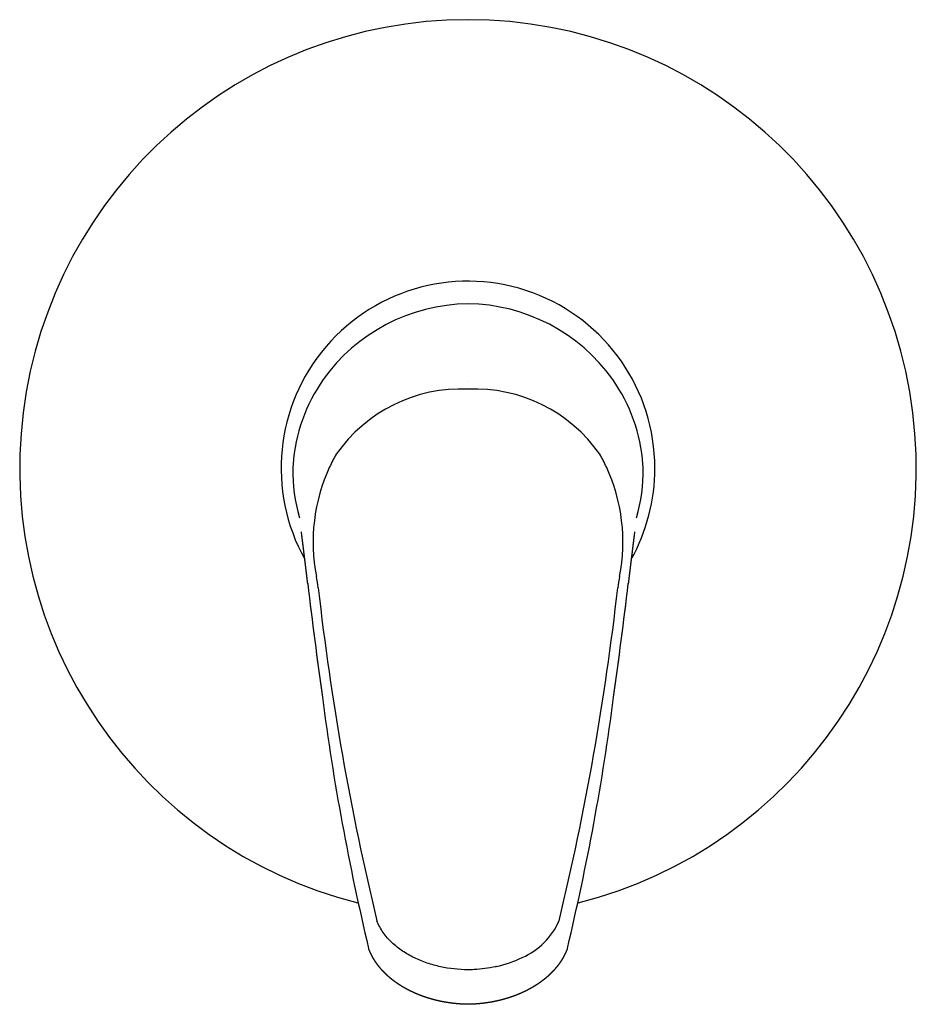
# Model space of a CAD drawing. Header units: millimetres. Extents: x -0.059 to 0.059, y -0.07 to 0.059.
import ezdxf

# ---------------------------------------------------------------- set-up
doc = ezdxf.new("R2010")
doc.units = ezdxf.units.MM
doc.layers.add('BLOCKS', color=3, linetype='Continuous')

msp = doc.modelspace()

# ---------------------------------------------------------------- linework, layer by layer
at = {"layer": 'BLOCKS'}
for centre, radius, start, end in [((0, 0), 0.05850000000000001, 284.209239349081, 255.7939765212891), ((-1.4210854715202e-16, 0), 0.02438697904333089, 0, 209.1629636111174), ((-0.0003064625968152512, -0.002134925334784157), 0.02358161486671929, 35.55751266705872, 89.25537292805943), ((-0.001095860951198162, -0.0009902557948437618), 0.02177547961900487, 144.7472936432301, 176.1101157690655), ((0.001093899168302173, -0.0009909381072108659), 0.02177744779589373, 3.891331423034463, 35.25148477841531), ((-0.0009070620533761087, -0.00953270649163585), 0.01985677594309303, 87.38180520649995, 145.1430598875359), ((0.0009003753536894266, -0.009546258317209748), 0.01987000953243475, 34.87798623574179, 92.59714955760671), ((-1.4210854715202e-16, 0), 0.01125, 89.99978263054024, 89.99986870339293), ((-1.4210854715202e-16, 0), 0.01175, 128.8113277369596, 128.811984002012), ((-1.4210854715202e-16, 0), 0.01125, 121.9934344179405, 122.0048159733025), ((-1.4210854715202e-16, 0), 0.01125, 57.93685263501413, 57.94439439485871), ((-1.4210854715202e-16, 0), 0.01175, 51.14007919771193, 51.14021945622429), ((-0.004945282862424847, -0.0007928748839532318), 0.01792165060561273, 175.9048181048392, 177.464339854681), ((0.003150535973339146, -0.009641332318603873), 0.02336715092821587, 155.2120587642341, 191.0526149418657), ((-0.003150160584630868, -0.009641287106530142), 0.02336679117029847, 348.9470997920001, 24.78822650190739), ((-1.4210854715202e-16, 0), 0.02438697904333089, 330.8352649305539, 0), ((0.00502504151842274, -0.0008060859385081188), 0.01784301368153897, 2.589307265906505, 4.155793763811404), ((-0.002090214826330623, -0.0005352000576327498), 0.02076606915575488, 178.5231630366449, 196.5681928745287), ((0.002153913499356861, -0.0005427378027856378), 0.02070303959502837, 343.3977646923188, 1.502201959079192), ((-1.4210854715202e-16, 0), 0.021, 197.8024974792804, 197.802808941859), ((0, 0), 0.02075, 343.6296033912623, 343.6297024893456), ((-1.4210854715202e-16, 0), 0.021, 342.1974745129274, 342.1977970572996), ((0.7173928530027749, 0.07240697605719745), 0.7434663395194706, 186.7556455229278, 187.9056729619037), ((0.7229443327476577, 0.07307263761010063), 0.7490582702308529, 186.7575509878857, 187.8994692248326), ((-0.7229499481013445, 0.07307334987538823), 0.7490639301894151, 352.100535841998, 353.2424182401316), ((-0.7173900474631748, 0.07240660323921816), 0.7434635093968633, 352.0943257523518, 353.2443301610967), ((0.335913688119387, 0.02465926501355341), 0.3577309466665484, 186.4651229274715, 193.5326454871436), ((-0.3358727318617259, 0.02465200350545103), 0.35768943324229, 346.4669566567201, 353.5352941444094), ((0.2962978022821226, 0.01133173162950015), 0.3179848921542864, 187.4456339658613, 193.4518533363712), ((-0.2957272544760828, 0.01122656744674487), 0.3174055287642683, 346.5426509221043, 352.5598433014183), ((0, 0), 0.05850000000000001, 255.8096688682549, 255.8099614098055), ((0.003281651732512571, -0.05520194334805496), 0.009424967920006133, 293.8066134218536, 335.9061783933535), ((0.0004194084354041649, -0.05011256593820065), 0.01524710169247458, 282.2486070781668, 295.9279034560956)]:
    msp.add_arc(centre, radius, start, end, dxfattribs=at)
for centre, major_axis, ratio, start_param, end_param in [((0.0004237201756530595, -0.001169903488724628), (-0.02336669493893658, 4.494707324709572e-48), 0.9679726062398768, 4.730523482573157, 5.684426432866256), ((0.002035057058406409, -0.0089827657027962), (0.01971098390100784, 0.01026712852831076), 0.9894758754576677, 2.145006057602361, 2.229516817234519), ((-0.002060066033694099, -0.00899458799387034), (-0.01971992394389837, 0.0103124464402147), 0.9894278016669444, 4.055326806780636, 4.139727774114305), ((-0.04450583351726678, -0.01831961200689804), (-0.02180520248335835, 0.01284617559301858), 0.9784235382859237, 3.792162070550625, 3.852973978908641), ((0.04452000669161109, -0.01832058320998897), (0.0218065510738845, 0.01287356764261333), 0.9783921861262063, 2.429344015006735, 2.490119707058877), ((-0.01991712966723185, -0.014949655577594), (-0.0009930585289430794, -0.000118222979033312), 0.4541860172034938, 6.245651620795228, 6.282913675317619), ((0.01991708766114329, -0.01495000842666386), (-0.0009930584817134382, 0.0001182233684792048), 0.4541847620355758, 3.141864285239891, 3.179126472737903), ((-0.01801542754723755, -0.02973650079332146), (-0.0009904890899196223, -0.0001381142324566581), 0.4014340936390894, 6.225173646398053, 6.282808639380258), ((0.01801542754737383, -0.02973650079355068), (-0.000990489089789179, 0.0001381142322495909), 0.401434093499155, 3.141969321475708, 3.199604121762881)]:
    msp.add_ellipse(centre, major_axis=major_axis, ratio=ratio, start_param=start_param, end_param=end_param, dxfattribs=at)
for points, degree, knots in [([(-0.02091019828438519, -0.01506775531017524), (-0.02094018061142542, -0.01481628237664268), (-0.02097000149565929, -0.01456688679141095), (-0.02099965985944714, -0.01431954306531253), (-0.02102915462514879, -0.01407422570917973), (-0.02105848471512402, -0.01383090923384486), (-0.02108764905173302, -0.01358956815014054), (-0.0211166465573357, -0.01335017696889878), (-0.02114547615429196, -0.01311271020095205), (-0.02117413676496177, -0.01287714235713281), (-0.02120262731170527, -0.01264344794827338), (-0.02123094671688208, -0.01241160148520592), (-0.02125909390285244, -0.01218157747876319), (-0.02128706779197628, -0.01195335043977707), (-0.02131486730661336, -0.01172689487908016), (-0.02134249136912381, -0.01150218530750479), (-0.02136993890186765, -0.0112791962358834), (-0.02139720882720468, -0.01105790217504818), (-0.021424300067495, -0.01083827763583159), (-0.02145121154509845, -0.01062029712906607), (-0.02148817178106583, -0.0103212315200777), (-0.02152485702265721, -0.01002475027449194), (-0.02156127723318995, -0.009730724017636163), (-0.02159744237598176, -0.009439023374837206), (-0.0216333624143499, -0.009149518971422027), (-0.0216690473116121, -0.00886208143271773), (-0.021704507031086, -0.00857658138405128), (-0.021739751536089, -0.00829288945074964)], 1, [0, 0, 0.285541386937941, 0.571082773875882, 0.8566241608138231, 1.142165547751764, 1.427706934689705, 1.713248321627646, 1.998789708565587, 2.284331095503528, 2.569872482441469, 2.85541386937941, 3.140955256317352, 3.426496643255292, 3.712038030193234, 3.997579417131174, 4.283120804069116, 4.568662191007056, 4.854203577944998, 5.139744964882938, 5.42528635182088, 5.820267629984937, 6.215248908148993, 6.610230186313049, 7.005211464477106, 7.400192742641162, 7.795174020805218, 8.190155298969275, 8.585136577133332, 8.585136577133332]), ([(1.006043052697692e-05, -0.06542792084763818), (-0.001200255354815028, -0.06541545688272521), (-0.003020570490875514, -0.0652157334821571), (-0.005350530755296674, -0.06457849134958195), (-0.007020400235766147, -0.06390037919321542), (-0.008577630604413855, -0.06301874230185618), (-0.009967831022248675, -0.06191819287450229), (-0.011124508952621, -0.06059995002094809), (-0.0116791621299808, -0.05958176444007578), (-0.01188548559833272, -0.05904955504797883)], 3, [0, 0, 0, 0, 0.25, 0.375, 0.5, 0.625, 0.75, 0.875, 1, 1, 1, 1]), ([(5.726489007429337e-09, -0.06992902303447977), (-0.0002971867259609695, -0.06992277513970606), (-0.0005945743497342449, -0.06991185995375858), (-0.0008920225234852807, -0.06989627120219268), (-0.001189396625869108, -0.06987600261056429), (-0.001486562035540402, -0.06985104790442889), (-0.001783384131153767, -0.0698214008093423), (-0.002079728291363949, -0.06978705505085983), (-0.002375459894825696, -0.06974800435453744), (-0.00267044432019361, -0.06970424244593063), (-0.00296454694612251, -0.06965576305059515), (-0.003257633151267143, -0.06960255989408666), (-0.003549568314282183, -0.06954462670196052), (-0.003840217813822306, -0.06948195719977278), (-0.004129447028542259, -0.06941454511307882), (-0.004417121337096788, -0.06934238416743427), (-0.004703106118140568, -0.06926546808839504), (-0.004987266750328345, -0.06918379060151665), (-0.005257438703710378, -0.06910111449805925), (-0.005526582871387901, -0.06901374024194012), (-0.005794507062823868, -0.0689216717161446), (-0.006061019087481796, -0.06882491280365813), (-0.006325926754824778, -0.06872346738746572), (-0.006589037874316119, -0.06861733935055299), (-0.006850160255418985, -0.06850653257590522), (-0.007109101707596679, -0.06839105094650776), (-0.007365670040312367, -0.06827089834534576), (-0.007619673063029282, -0.06814607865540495), (-0.007870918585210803, -0.06801659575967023), (-0.008119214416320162, -0.06788245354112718), (-0.008364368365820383, -0.06774365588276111), (-0.008606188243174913, -0.0676002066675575), (-0.008844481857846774, -0.0674521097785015), (-0.009079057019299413, -0.06729936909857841), (-0.009309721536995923, -0.06714198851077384), (-0.009536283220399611, -0.06697997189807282), (-0.00975854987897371, -0.06681332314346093), (-0.009976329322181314, -0.06664204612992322), (-0.01014777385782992, -0.06650121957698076), (-0.01031645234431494, -0.06635715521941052), (-0.0104822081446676, -0.06620989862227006), (-0.01064488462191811, -0.06605949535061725), (-0.01080432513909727, -0.06590599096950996), (-0.01096037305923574, -0.06574943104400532), (-0.01111287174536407, -0.06558986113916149), (-0.01126166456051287, -0.06542732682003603), (-0.01140659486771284, -0.06526187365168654), (-0.01154750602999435, -0.0650935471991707), (-0.01167412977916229, -0.0649352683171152), (-0.01179734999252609, -0.06477415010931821), (-0.01191702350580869, -0.06461029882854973), (-0.0120330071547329, -0.06444382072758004), (-0.01214515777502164, -0.06427482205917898), (-0.01225333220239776, -0.0641034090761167), (-0.01235738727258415, -0.06392968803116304), (-0.01245717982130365, -0.06375376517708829), (-0.01255256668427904, -0.06357574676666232), (-0.01264340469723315, -0.06339573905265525), (-0.01272955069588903, -0.06321384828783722), (-0.01281086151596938, -0.06303018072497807), (-0.01288719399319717, -0.06284484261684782), (-0.01295840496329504, -0.06265794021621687)], 1, [0, 0, 0.2970796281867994, 0.5941592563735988, 0.8912388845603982, 1.188318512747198, 1.485398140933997, 1.782477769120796, 2.079557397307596, 2.376637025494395, 2.673716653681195, 2.970796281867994, 3.267875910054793, 3.564955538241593, 3.862035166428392, 4.159114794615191, 4.456194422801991, 4.75327405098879, 5.05035367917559, 5.334234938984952, 5.618116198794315, 5.901997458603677, 6.185878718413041, 6.469759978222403, 6.753641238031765, 7.037522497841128, 7.321403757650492, 7.605285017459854, 7.889166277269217, 8.17304753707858, 8.456928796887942, 8.740810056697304, 9.024691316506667, 9.308572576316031, 9.592453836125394, 9.876335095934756, 10.16021635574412, 10.44409761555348, 10.72797887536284, 10.95560815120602, 11.18323742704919, 11.41086670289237, 11.63849597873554, 11.86612525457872, 12.09375453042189, 12.32138380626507, 12.54901308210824, 12.77664235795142, 13.00427163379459, 13.21456988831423, 13.42486814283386, 13.6351663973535, 13.84546465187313, 14.05576290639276, 14.2660611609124, 14.47635941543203, 14.68665766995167, 14.8969559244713, 15.10725417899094, 15.31755243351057, 15.52785068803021, 15.73814894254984, 15.94844719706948, 15.94844719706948]), ([(0.01295840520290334, -0.06265793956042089), (0.01295133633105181, -0.06267719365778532), (0.01292981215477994, -0.06273484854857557), (0.01286240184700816, -0.06290683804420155), (0.01279076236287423, -0.06307739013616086), (0.01271501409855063, -0.06324634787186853), (0.01263526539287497, -0.06341359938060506), (0.01255122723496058, -0.06357978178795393), (0.01246325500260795, -0.06374425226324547), (0.01237146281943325, -0.06390693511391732), (0.01227596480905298, -0.06406775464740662), (0.01217687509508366, -0.06422663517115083), (0.01207430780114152, -0.06438350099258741), (0.01196837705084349, -0.06453827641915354), (0.01185919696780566, -0.06469088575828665), (0.01174688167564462, -0.06484125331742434), (0.01161781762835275, -0.06500653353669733), (0.01148484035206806, -0.06516925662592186), (0.01134808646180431, -0.06532938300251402), (0.01120769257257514, -0.06548687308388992), (0.01106379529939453, -0.06564168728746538), (0.01091653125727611, -0.06579378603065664), (0.01076603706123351, -0.06594312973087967), (0.01061244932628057, -0.06608967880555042), (0.01045590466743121, -0.0662333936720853), (0.01029653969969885, -0.06637423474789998), (0.01013449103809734, -0.0665121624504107), (0.009969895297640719, -0.06664713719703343), (0.009802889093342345, -0.06677911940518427), (0.0096336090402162, -0.06690806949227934), (0.00944370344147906, -0.06704728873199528), (0.009250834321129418, -0.0671831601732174), (0.009055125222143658, -0.06731567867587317), (0.008856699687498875, -0.06744483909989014), (0.00865568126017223, -0.06757063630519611), (0.008452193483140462, -0.06769306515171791), (0.008246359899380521, -0.06781212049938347), (0.008038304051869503, -0.06792779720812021), (0.007828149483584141, -0.0680400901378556), (0.007616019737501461, -0.06814899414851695), (0.007402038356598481, -0.06825450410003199), (0.007186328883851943, -0.06835661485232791), (0.006969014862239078, -0.06845532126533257), (0.006750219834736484, -0.06855061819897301), (0.006530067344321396, -0.06864250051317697), (0.006285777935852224, -0.06873991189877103), (0.006039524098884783, -0.06883344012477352), (0.005791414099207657, -0.0689230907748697), (0.005541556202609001, -0.06900886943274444), (0.005290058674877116, -0.06909078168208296), (0.005037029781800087, -0.06916883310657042), (0.004782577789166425, -0.06924302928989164), (0.004526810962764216, -0.0693133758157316), (0.004269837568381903, -0.06937987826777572), (0.004011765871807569, -0.06944254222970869), (0.003752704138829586, -0.06950137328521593), (0.003492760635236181, -0.06955637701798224), (0.003232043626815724, -0.06960755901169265), (0.002970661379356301, -0.06965492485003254), (0.002708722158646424, -0.0696984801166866), (0.002446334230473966, -0.0697382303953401), (0.00218360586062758, -0.06977418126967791), (0.001912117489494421, -0.06980733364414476), (0.001640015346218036, -0.06983653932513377), (0.001367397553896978, -0.0698618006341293), (0.001094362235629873, -0.06988311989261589), (0.0008210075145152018, -0.06990049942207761), (0.0005474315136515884, -0.06991394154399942), (0.0002737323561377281, -0.06992344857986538), (8.165071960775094e-09, -0.06992902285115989)], 1, [0, 0, 0.02158756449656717, 0.08635067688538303, 0.2806511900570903, 0.4750481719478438, 0.6694451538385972, 0.8638421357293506, 1.059001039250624, 1.254159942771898, 1.449318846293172, 1.644477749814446, 1.839636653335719, 2.034795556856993, 2.229954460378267, 2.42511336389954, 2.620272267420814, 2.838088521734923, 3.055904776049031, 3.273721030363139, 3.491537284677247, 3.709353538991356, 3.927169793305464, 4.144986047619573, 4.36280230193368, 4.580618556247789, 4.798434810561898, 5.016251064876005, 5.234067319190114, 5.451883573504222, 5.669699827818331, 5.910543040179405, 6.15138625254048, 6.392229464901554, 6.633072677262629, 6.873915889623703, 7.114759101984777, 7.355602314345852, 7.596445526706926, 7.837288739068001, 8.078131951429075, 8.31897516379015, 8.559818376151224, 8.800661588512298, 9.041504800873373, 9.282348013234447, 9.547714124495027, 9.813080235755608, 10.07844634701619, 10.34381245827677, 10.60917856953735, 10.87454468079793, 11.13991079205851, 11.40527690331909, 11.67064301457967, 11.93600912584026, 12.20137523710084, 12.46674134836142, 12.732107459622, 12.99747357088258, 13.26283968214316, 13.52820579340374, 13.79357190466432, 14.06730321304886, 14.3410345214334, 14.61476582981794, 14.88849713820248, 15.16222844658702, 15.43595975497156, 15.7096910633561, 15.98342237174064, 15.98342237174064]), ([(0.003654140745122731, -0.06501258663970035), (0.003639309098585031, -0.06501587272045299), (0.00270157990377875, -0.06522231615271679), (0.001743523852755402, -0.06535010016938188), (0.0007977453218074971, -0.06540186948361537)], 3, [0.7468539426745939, 0.7468539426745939, 0.7468539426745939, 0.7468539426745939, 0.75, 0.9456937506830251, 0.9456937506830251, 0.9456937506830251, 0.9456937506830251])]:
    msp.add_open_spline(points, degree=degree, knots=knots, dxfattribs=at)
for points, degree in [([(0.02173969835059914, -0.008293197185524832), (0.02168493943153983, -0.008733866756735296), (0.02162953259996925, -0.009179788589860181), (0.02157346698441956, -0.009631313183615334), (0.02151673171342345, -0.01008879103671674), (0.0214593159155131, -0.01055257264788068), (0.02140120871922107, -0.01102300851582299), (0.02134239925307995, -0.01150044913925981), (0.02128287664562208, -0.01198524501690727), (0.02122263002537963, -0.01247774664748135), (0.02116164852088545, -0.01297830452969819), (0.02109992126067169, -0.01348726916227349), (0.02103743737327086, -0.01400499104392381), (0.02097418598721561, -0.01453182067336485), (0.020910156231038, -0.01506810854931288)], 1), ([(0.0007977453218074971, -0.06540186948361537), (0.0005352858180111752, -0.06541623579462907), (0.000272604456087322, -0.06542490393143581), (1.006043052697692e-05, -0.06542792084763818)], 3)]:
    msp.add_open_spline(points, degree=degree, dxfattribs=at)

doc.saveas('drawing.dxf')
